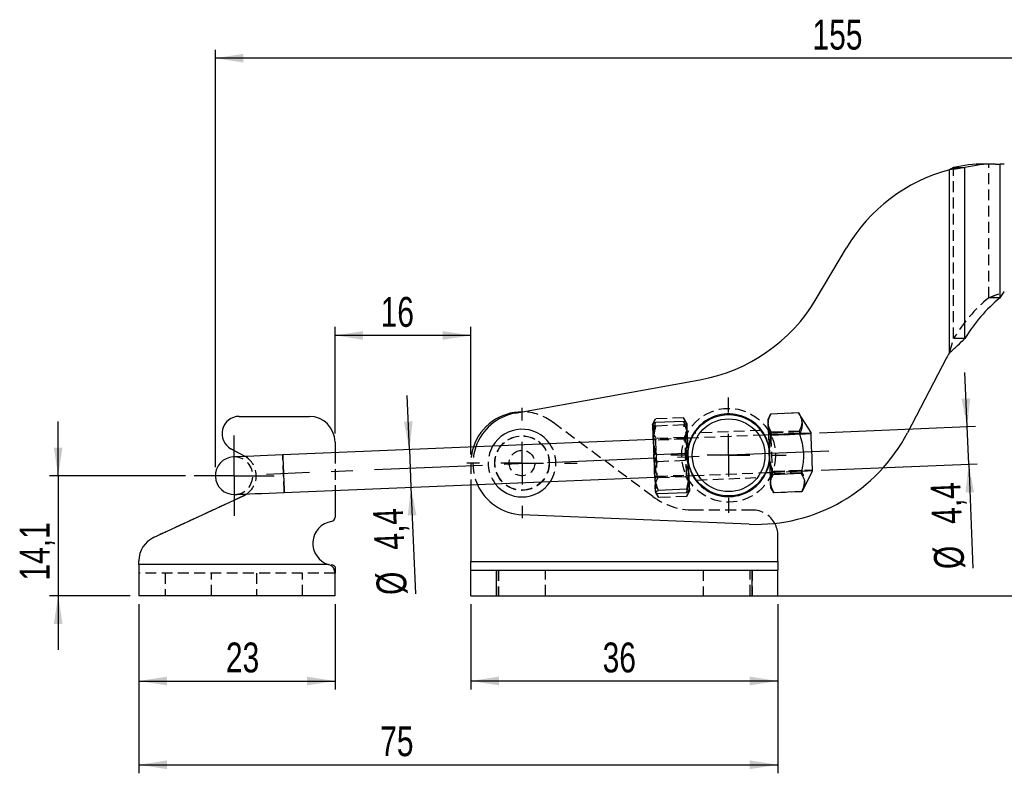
# Model space of a CAD drawing. Extents: x 33 to 407, y 68 to 265.
# Tile 4 of 20: x 41 to 157, y 176 to 265. Entities that reach past the tile are written whole.
import ezdxf

# ---------------------------------------------------------------- set-up
doc = ezdxf.new("R2010")
doc.units = 0
doc.linetypes.add('CENTERX2', pattern=[20.32, 12.7, -2.54, 2.54, -2.54])
doc.linetypes.add('HIDDEN', pattern=[1.905, 1.27, -0.635])
doc.layers.get('0').update_dxf_attribs({"linetype": 'CONTINUOUS'})
doc.layers.add('FORMATO', color=179, linetype='CONTINUOUS')
doc.styles.add('SLDTEXTSTYLE0', font='TXT', dxfattribs={"width": 0.75})
doc.dimstyles.new('SLDDIMSTYLE0', dxfattribs={"dimtxt": 3.5, "dimasz": 3.302, "dimexe": 0, "dimexo": 0.0625, "dimgap": 0.875, "dimtad": 1, "dimdec": 1, "dimrnd": 1e-09, "dimzin": 12, "dimtxsty": 'SLDTEXTSTYLE0', "dimsah": 1, "dimcen": 0.09, "dimazin": 3, "dimtfac": 1, "dimtdec": 1, "dimtmove": 0, "dimatfit": 3, "dimtolj": 1, "dimtzin": 12})
doc.dimstyles.new('SLDDIMSTYLE1', dxfattribs={"dimtxt": 3.5, "dimasz": 3.302, "dimexe": 0, "dimexo": 0.0625, "dimgap": 0.875, "dimtad": 1, "dimdec": 0, "dimrnd": 1e-09, "dimzin": 12, "dimtxsty": 'SLDTEXTSTYLE0', "dimsah": 1, "dimcen": 0.09, "dimazin": 3, "dimtfac": 1, "dimtofl": 0, "dimtmove": 0, "dimatfit": 3, "dimtolj": 1, "dimtzin": 12})
doc.dimstyles.new('SLDDIMSTYLE2', dxfattribs={"dimtxt": 3.5, "dimasz": 3.302, "dimexe": 0, "dimexo": 0.0625, "dimgap": 0.875, "dimtad": 1, "dimdec": 3, "dimrnd": 1e-09, "dimzin": 12, "dimtxsty": 'SLDTEXTSTYLE0', "dimsah": 1, "dimcen": 0.09, "dimazin": 3, "dimtfac": 1, "dimtdec": 3, "dimtofl": 0, "dimtmove": 0, "dimatfit": 3, "dimtolj": 1, "dimtzin": 12})
doc.dimstyles.new('SLDDIMSTYLE3', dxfattribs={"dimtxt": 3.5, "dimasz": 3.302, "dimexe": 0, "dimexo": 0.0625, "dimgap": 0.875, "dimtad": 1, "dimdec": 3, "dimrnd": 1e-09, "dimzin": 12, "dimtxsty": 'SLDTEXTSTYLE0', "dimsah": 1, "dimcen": 0.09, "dimazin": 3, "dimtfac": 1, "dimtdec": 3, "dimtmove": 0, "dimatfit": 3, "dimtolj": 1, "dimtzin": 12})
doc.dimstyles.new('SLDDIMSTYLE4', dxfattribs={"dimtxt": 3.5, "dimasz": 3.302, "dimexe": 0, "dimexo": 0.0625, "dimgap": 0.875, "dimtad": 1, "dimdec": 0, "dimrnd": 1e-09, "dimzin": 12, "dimtxsty": 'SLDTEXTSTYLE0', "dimsah": 1, "dimcen": 0.09, "dimazin": 3, "dimtfac": 1, "dimtdec": 0, "dimtofl": 0, "dimtmove": 0, "dimatfit": 3, "dimtolj": 1, "dimtzin": 12})

# ---------------------------------------------------------------- blocks, each defined once
blk = doc.blocks.new('_D')
at = {"layer": 'FORMATO'}
for p, q in [((45.87, 211.09), (45.87, 217.44)), ((60.8, 211.09), (44.87, 211.09)), ((45.87, 211.09), (45.87, 197.02)), ((54.33, 197.02), (44.87, 197.02)), ((45.87, 197.02), (45.87, 190.67))]:
    blk.add_line(p, q, dxfattribs=at)
for points in [[(45.87, 211.09), (46.38, 214.39), (45.36, 214.39)], [(45.87, 197.02), (45.36, 193.72), (46.38, 193.72)]]:
    blk.add_solid(points, dxfattribs=at)
at = {"layer": 'FORMATO', "insert": (41.36, 198.8), "char_height": 3.5, "attachment_point": 1, "rotation": 90, "style": 'SLDTEXTSTYLE0'}
blk.add_mtext('14,1', dxfattribs=at)
blk = doc.blocks.new('_D_1')
at = {"layer": 'FORMATO'}
for p, q in [((197.95, 253.38), (228.66, 253.38)), ((227.66, 253.38), (227.66, 197.02)), ((128.26, 197.02), (228.66, 197.02))]:
    blk.add_line(p, q, dxfattribs=at)
for points in [[(227.66, 253.38), (227.15, 250.07), (228.16, 250.07)], [(227.66, 197.02), (228.16, 200.32), (227.15, 200.32)]]:
    blk.add_solid(points, dxfattribs=at)
at = {"layer": 'FORMATO', "insert": (223.14, 220.06), "char_height": 3.5, "attachment_point": 1, "rotation": 90, "style": 'SLDTEXTSTYLE0'}
blk.add_mtext('56', dxfattribs=at)
blk = doc.blocks.new('_D_2')
at = {"layer": 'FORMATO'}
for p, q in [((64.3, 212.09), (64.3, 261.03)), ((219.73, 241.95), (219.73, 261.03)), ((219.73, 260.03), (64.3, 260.03))]:
    blk.add_line(p, q, dxfattribs=at)
for points in [[(64.3, 260.03), (67.6, 259.52), (67.6, 260.54)], [(219.73, 260.03), (216.43, 260.54), (216.43, 259.52)]]:
    blk.add_solid(points, dxfattribs=at)
at = {"layer": 'FORMATO', "insert": (134.32, 264.54), "char_height": 3.5, "attachment_point": 1, "style": 'SLDTEXTSTYLE0'}
blk.add_mtext('155', dxfattribs=at)
blk = doc.blocks.new('_D_3')
at = {"layer": 'FORMATO'}
for p, q in [((94.26, 196.02), (94.26, 186.02)), ((130.26, 196.02), (130.26, 186.02)), ((130.26, 187.02), (94.26, 187.02))]:
    blk.add_line(p, q, dxfattribs=at)
for points in [[(94.26, 187.02), (97.56, 186.51), (97.56, 187.53)], [(130.26, 187.02), (126.96, 187.53), (126.96, 186.51)]]:
    blk.add_solid(points, dxfattribs=at)
at = {"layer": 'FORMATO', "insert": (109.71, 191.53), "char_height": 3.5, "attachment_point": 1, "style": 'SLDTEXTSTYLE0'}
blk.add_mtext('36', dxfattribs=at)
blk = doc.blocks.new('_D_4')
at = {"layer": 'FORMATO'}
for p, q in [((55.33, 196.02), (55.33, 186.02)), ((78.33, 196.02), (78.33, 186.02)), ((55.33, 187.02), (78.33, 187.02))]:
    blk.add_line(p, q, dxfattribs=at)
for points in [[(55.33, 187.02), (58.63, 186.51), (58.63, 187.53)], [(78.33, 187.02), (75.03, 187.53), (75.03, 186.51)]]:
    blk.add_solid(points, dxfattribs=at)
at = {"layer": 'FORMATO', "insert": (65.54, 191.53), "char_height": 3.5, "attachment_point": 1, "style": 'SLDTEXTSTYLE0'}
blk.add_mtext('23', dxfattribs=at)
blk = doc.blocks.new('_D_5')
at = {"layer": 'FORMATO'}
for p, q in [((55.33, 196.02), (55.33, 176.2)), ((130.26, 196.02), (130.26, 176.2)), ((55.33, 177.2), (130.26, 177.2))]:
    blk.add_line(p, q, dxfattribs=at)
for points in [[(55.33, 177.2), (58.63, 176.69), (58.63, 177.71)], [(130.26, 177.2), (126.96, 177.71), (126.96, 176.69)]]:
    blk.add_solid(points, dxfattribs=at)
at = {"layer": 'FORMATO', "insert": (83.63, 181.71), "char_height": 3.5, "attachment_point": 1, "style": 'SLDTEXTSTYLE0'}
blk.add_mtext('75', dxfattribs=at)
blk = doc.blocks.new('_D_6')
at = {"layer": 'FORMATO'}
for p, q in [((152.45, 216.84), (152.18, 223.18)), ((135.15, 216.12), (153.45, 216.88)), ((152.63, 212.44), (152.45, 216.84)), ((135.33, 211.73), (153.63, 212.48)), ((152.63, 212.44), (153.13, 200.25))]:
    blk.add_line(p, q, dxfattribs=at)
for points in [[(152.45, 216.84), (152.82, 220.16), (151.8, 220.12)], [(152.63, 212.44), (152.26, 209.12), (153.27, 209.16)]]:
    blk.add_solid(points, dxfattribs=at)
at = {"layer": 'FORMATO', "char_height": 3.5, "attachment_point": 1, "rotation": 92.3667, "style": 'SLDTEXTSTYLE0'}
for s, insert in [('4,4', (148.35, 205.34)), ('%%c', (148.62, 200.07))]:
    blk.add_mtext(s, dxfattribs=dict(at, insert=insert))
blk = doc.blocks.new('_D_7')
at = {"layer": 'FORMATO'}
for p, q in [((78.33, 216.04), (78.33, 228.53)), ((94.26, 227.53), (78.33, 227.53)), ((94.26, 213.57), (94.26, 228.53))]:
    blk.add_line(p, q, dxfattribs=at)
for points in [[(78.33, 227.53), (81.63, 227.02), (81.63, 228.04)], [(94.26, 227.53), (90.96, 228.04), (90.96, 227.02)]]:
    blk.add_solid(points, dxfattribs=at)
at = {"layer": 'FORMATO', "insert": (83.68, 232.04), "char_height": 3.5, "attachment_point": 1, "style": 'SLDTEXTSTYLE0'}
blk.add_mtext('16', dxfattribs=at)
blk = doc.blocks.new('_D_8')
at = {"layer": 'FORMATO'}
for p, q in [((87.06, 214.14), (86.79, 220.48)), ((87.06, 214.14), (87.24, 209.74)), ((87.24, 209.74), (87.76, 197.23))]:
    blk.add_line(p, q, dxfattribs=at)
for points in [[(87.06, 214.14), (87.43, 217.46), (86.41, 217.41)], [(87.24, 209.74), (86.87, 206.42), (87.88, 206.46)]]:
    blk.add_solid(points, dxfattribs=at)
at = {"layer": 'FORMATO', "char_height": 3.5, "attachment_point": 1, "rotation": 92.3667, "style": 'SLDTEXTSTYLE0'}
for s, insert in [('4,4', (82.98, 202.32)), ('%%c', (83.25, 197.04))]:
    blk.add_mtext(s, dxfattribs=dict(at, insert=insert))
blk = doc.blocks.new('SW_CENTERMARKSYMBOL_0')
at = {"layer": 'FORMATO', "color": 0}
for p, q in [((0, 5), (0, 6.7625)), ((0, 0), (0, 2.5)), ((-5, 0), (-6.7625, 0)), ((0, 0), (-2.5, 0)), ((0, 0), (0, -2.5)), ((0, 0), (2.5, 0)), ((5, 0), (6.7625, 0)), ((0, -5), (0, -6.7625))]:
    blk.add_line(p, q, dxfattribs=at)
blk = doc.blocks.new('SW_CENTERMARKSYMBOL_1')
at = {"layer": 'FORMATO', "color": 0}
for p, q in [((0, 5), (0, 6.46875)), ((0, 0), (0, 2.5)), ((-5, 0), (-6.46875, 0)), ((0, 0), (-2.5, 0)), ((0, 0), (0, -2.5)), ((0, 0), (2.5, 0)), ((5, 0), (6.46875, 0)), ((0, -5), (0, -6.46875))]:
    blk.add_line(p, q, dxfattribs=at)
blk = doc.blocks.new('SW_CENTERMARKSYMBOL_3')
at = {"layer": 'FORMATO', "color": 0}
for p, q in [((0, 2.5), (0, 4.7)), ((0, 0), (0, 2.5)), ((-2.5, 0), (-4.7, 0)), ((0, 0), (-2.5, 0)), ((0, 0), (0, -2.5)), ((0, 0), (2.5, 0)), ((2.5, 0), (4.7, 0)), ((0, -2.5), (0, -4.7))]:
    blk.add_line(p, q, dxfattribs=at)

msp = doc.modelspace()

# ---------------------------------------------------------------- linework, layer by layer
at = {"color": 7, "linetype": 'CONTINUOUS'}
for p, q in [((150.8665, 247.2011), (152.1915, 247.2011)), ((152.1915, 227.1871), (152.1915, 247.2011)), ((155.7208, 247.6206), (154.3958, 247.6206)), ((155.7208, 247.6206), (156.3086, 247.6206)), ((156.3086, 231.9399), (156.3086, 247.6206)), ((156.8086, 247.6206), (156.3086, 247.6206)), ((150.3665, 225.4908), (150.3665, 246.9452)), ((134.7673, 231.8243), (138.3097, 237.8086)), ((156.3086, 231.9399), (156.8086, 232.6528)), ((150.0375, 224.887), (145.4525, 216.1173)), ((99.4379, 218.4106), (121.1163, 222.3316)), ((129.4101, 218.303), (129.3593, 218.1898)), ((132.6927, 218.4387), (129.4101, 218.303)), ((132.7535, 218.3301), (132.6927, 218.4387)), ((134.1457, 216.1509), (132.7614, 218.3351)), ((67.0976, 218.0375), (75.3298, 218.0375)), ((119.1967, 217.4579), (115.9141, 217.3223)), ((129.3504, 218.1945), (129.0784, 217.675)), ((132.7957, 215.9476), (129.513, 215.8119)), ((115.6393, 215.3181), (72.2014, 213.5228)), ((78.3298, 215.0375), (78.3298, 213.7761)), ((120.174, 215.5055), (119.6359, 215.4832)), ((129.1528, 215.8766), (128.6146, 215.8543)), ((67.7368, 213.3706), (66.134, 214.2399)), ((119.3527, 213.6846), (116.07, 213.5489)), ((67.7908, 213.3405), (67.7368, 213.3706)), ((128.7963, 211.4581), (129.3345, 211.4803)), ((132.9862, 211.3378), (129.7035, 211.2021)), ((133.1336, 209.328), (134.333, 211.6189)), ((72.3831, 209.1265), (115.821, 210.9218)), ((119.8176, 211.087), (120.3557, 211.1092)), ((78.3298, 209.3723), (78.3298, 206.2155)), ((94.2588, 210.0307), (94.2588, 201.0229)), ((119.5257, 209.497), (116.2431, 209.3613)), ((119.5429, 209.0828), (116.2602, 208.9471)), ((129.4088, 209.6819), (129.7227, 209.1866)), ((133.0738, 209.219), (129.7911, 209.0833)), ((57.0661, 203.8382), (67.5924, 208.7271)), ((67.5924, 208.7271), (67.9725, 208.9443)), ((126.8956, 205.401), (100.2559, 206.5117)), ((130.2588, 201.0229), (130.2588, 204.067)), ((55.3298, 200.6729), (55.3298, 201.1174)), ((94.2588, 200.0229), (94.2588, 201.0229)), ((94.2588, 201.0229), (130.2588, 201.0229)), ((130.2588, 201.0229), (130.2588, 200.0229)), ((55.3298, 200.6729), (55.3298, 197.0229)), ((77.5595, 200.6729), (55.3298, 200.6729)), ((77.9105, 200.5264), (77.5595, 200.6729)), ((77.9105, 200.6327), (77.9105, 200.5264)), ((78.3298, 200.3968), (78.3298, 199.6653)), ((94.2588, 197.0229), (94.2588, 200.0229)), ((94.2588, 200.0229), (97.2588, 200.0229)), ((97.2588, 197.0229), (97.2588, 200.0229)), ((97.2588, 200.0229), (127.2588, 200.0229)), ((127.2588, 197.0229), (127.2588, 200.0229)), ((127.2588, 200.0229), (130.2588, 200.0229)), ((130.2588, 197.0229), (130.2588, 200.0229)), ((78.3298, 197.0229), (78.3298, 199.6653)), ((78.3298, 197.0229), (55.3298, 197.0229)), ((94.2588, 197.0229), (97.2588, 197.0229)), ((97.2588, 197.0229), (127.2588, 197.0229)), ((127.2588, 197.0229), (130.2588, 197.0229))]:
    msp.add_line(p, q, dxfattribs=at)
at = {"color": 7, "linetype": 'HIDDEN'}
for p, q in [((150.8665, 227.1871), (150.8665, 247.2011)), ((152.1915, 227.1871), (152.1915, 247.2011)), ((154.9836, 231.9399), (154.9836, 247.6206)), ((156.3086, 231.9399), (156.3086, 247.6206)), ((150.3665, 225.4908), (150.3665, 246.9452)), ((156.3086, 231.9399), (154.9836, 231.9399)), ((150.3665, 225.4908), (150.8665, 227.1871)), ((152.1915, 227.1871), (150.8665, 227.1871)), ((129.381, 218.253), (129.3504, 218.1945)), ((129.3855, 218.2506), (129.4099, 218.307)), ((132.6926, 218.4426), (129.4099, 218.307)), ((132.7614, 218.3351), (132.7255, 218.3916)), ((115.5956, 208.6457), (103.8374, 217.383)), ((115.8964, 217.7496), (115.565, 217.1165)), ((119.1791, 217.8852), (115.8964, 217.7496)), ((119.5616, 217.2817), (119.1791, 217.8852)), ((119.2138, 217.0437), (115.9312, 216.908)), ((128.2651, 216.3903), (120.4866, 216.0689)), ((129.4166, 215.7874), (129.1416, 216.1476)), ((134.1485, 216.083), (129.1528, 215.8766)), ((134.1526, 215.9831), (129.4166, 215.7874)), ((129.4976, 216.1843), (129.4362, 215.9058)), ((132.7803, 216.32), (129.4976, 216.1843)), ((132.7843, 216.2231), (129.5016, 216.0875)), ((132.7915, 216.0484), (129.5089, 215.9127)), ((132.8645, 216.0475), (132.7803, 216.32)), ((115.9032, 215.2289), (115.6281, 215.5891)), ((119.6359, 215.4832), (115.6393, 215.3181)), ((119.3803, 215.3726), (115.9032, 215.2289)), ((119.2744, 215.5778), (115.9918, 215.4421)), ((119.6247, 215.7543), (119.3803, 215.3726)), ((128.6146, 215.8543), (120.174, 215.5055)), ((66.134, 214.2399), (67.7368, 213.3706)), ((78.3298, 213.7761), (78.3298, 209.3723)), ((129.2359, 213.8646), (129.2564, 213.6135)), ((94.2588, 212.567), (94.2588, 210.0307)), ((119.3869, 212.8562), (116.1042, 212.7205)), ((120.3557, 211.1092), (128.7963, 211.4581)), ((129.3345, 211.4803), (134.3302, 211.6868)), ((129.3457, 211.2093), (129.5901, 211.591)), ((129.5901, 211.591), (134.3261, 211.7867)), ((132.9708, 211.7101), (129.6881, 211.5745)), ((132.975, 211.6094), (129.6923, 211.4737)), ((132.9822, 211.4346), (129.6995, 211.2989)), ((115.821, 210.9218), (119.8176, 211.087)), ((115.8322, 210.6508), (116.0766, 211.0325)), ((116.0766, 211.0325), (119.5537, 211.1762)), ((119.4652, 210.9629), (116.1825, 210.8273)), ((119.5537, 211.1762), (119.8288, 210.816)), ((120.7098, 210.5734), (128.4858, 210.8948)), ((115.8947, 209.1395), (115.8953, 209.1233)), ((115.8953, 209.1233), (116.2778, 208.5198)), ((119.5605, 208.6555), (119.8919, 209.2885)), ((119.8913, 209.3047), (119.8919, 209.2885)), ((129.7227, 209.1866), (129.758, 209.1309)), ((129.7623, 209.1336), (129.7913, 209.0794)), ((133.0739, 209.2151), (129.7913, 209.0794)), ((133.1026, 209.2686), (133.1336, 209.328)), ((67.5924, 208.7271), (57.0661, 203.8382)), ((119.5605, 208.6555), (116.2778, 208.5198)), ((127.2588, 207.067), (120.3671, 207.067)), ((94.2588, 201.0229), (130.2588, 201.0229)), ((77.5595, 200.6729), (55.3298, 200.6729)), ((97.2588, 200.0229), (97.2588, 197.0229)), ((97.5088, 200.0229), (97.5088, 197.0229)), ((103.0088, 197.0229), (103.0088, 200.0229)), ((121.5088, 200.0229), (121.5088, 197.0229)), ((127.0088, 197.0229), (127.0088, 200.0229)), ((127.2588, 200.0229), (127.2588, 197.0229)), ((78.3298, 199.6729), (55.3298, 199.6729)), ((58.4298, 199.6729), (58.4298, 197.0229)), ((63.8298, 197.0229), (63.8298, 199.6729)), ((69.1298, 199.6729), (69.1298, 197.0229)), ((74.5298, 197.0229), (74.5298, 199.6729)), ((78.3298, 199.6653), (78.3298, 199.6729))]:
    msp.add_line(p, q, dxfattribs=at)
at = {"color": 7, "linetype": 'CONTINUOUS', "flags": 128}
for points in [[(115.5656, 217.1004), (115.5651, 217.1132), (115.5674, 217.0576), (115.5725, 216.9347), (115.5803, 216.7465), (115.5906, 216.4962), (115.6033, 216.1882), (115.6182, 215.8277), (115.6351, 215.4208)], [(119.5622, 217.2656), (119.5617, 217.2783), (119.564, 217.2228), (119.5691, 217.0999), (119.5769, 216.9117), (119.5872, 216.6614), (119.5999, 216.3534), (119.6148, 215.9929), (119.6317, 215.586)], [(129.0784, 217.675), (129.0786, 217.6707), (129.081, 217.6122), (129.0862, 217.4865), (129.0941, 217.2955), (129.1046, 217.0427)], [(129.1046, 217.0427), (129.1174, 216.7324), (129.1324, 216.3697), (129.1493, 215.9611), (129.1678, 215.5133), (129.1876, 215.0342), (129.2084, 214.5319), (129.2297, 214.0149), (129.2513, 213.4923)], [(134.333, 211.6189), (134.3314, 211.658), (134.3249, 211.8147), (134.3138, 212.0831), (134.2987, 212.4485), (134.2804, 212.8914), (134.2599, 213.3879), (134.2383, 213.9111), (134.2167, 214.433), (134.1964, 214.9253), (134.1783, 215.3615), (134.1636, 215.7181), (134.1529, 215.9759), (134.1469, 216.1209), (134.1457, 216.1509)], [(115.6351, 215.4208), (115.6535, 214.9746), (115.6733, 214.4967), (115.694, 213.9951), (115.7153, 213.4787), (115.7369, 212.956), (115.7584, 212.4362), (115.7794, 211.9281), (115.7996, 211.4404)], [(119.6317, 215.586), (119.6501, 215.1398), (119.6698, 214.6618), (119.6906, 214.1603), (119.7119, 213.6438), (119.7335, 213.1212), (119.755, 212.6014), (119.776, 212.0933), (119.7962, 211.6055)], [(72.2014, 213.5228), (71.2948, 213.4853), (70.4106, 213.4488), (69.5705, 213.4141), (68.7951, 213.382), (68.1037, 213.3534), (67.5131, 213.329), (67.038, 213.3094), (66.69, 213.295), (66.4777, 213.2862), (66.4063, 213.2833)], [(129.2513, 213.4923), (129.2728, 212.9728), (129.2938, 212.4653), (129.3139, 211.9787), (129.3328, 211.5211), (129.3502, 211.1004), (129.3657, 210.7238), (129.3792, 210.3978), (129.3904, 210.128)], [(115.7996, 211.4404), (115.8185, 210.9814), (115.836, 210.559), (115.8516, 210.1804), (115.8652, 209.8521), (115.8765, 209.5798), (115.8852, 209.368), (115.8913, 209.2204), (115.8947, 209.1395)], [(119.7962, 211.6055), (119.8151, 211.1466), (119.8326, 210.7242), (119.8482, 210.3456), (119.8618, 210.0173), (119.8731, 209.7449), (119.8818, 209.5331), (119.8879, 209.3855), (119.8913, 209.3047)], [(129.3904, 210.128), (129.399, 209.9188), (129.405, 209.774), (129.4082, 209.696), (129.4088, 209.6819)], [(66.588, 208.887), (66.6594, 208.89), (66.8717, 208.8988), (67.2197, 208.9131), (67.6948, 208.9328), (68.2854, 208.9572), (68.9768, 208.9858), (69.7522, 209.0178), (70.5923, 209.0525), (71.4765, 209.0891), (72.3831, 209.1265)]]:
    msp.add_lwpolyline(points, dxfattribs=at)
at = {"color": 7, "linetype": 'HIDDEN', "flags": 128}
for points in [[(115.9032, 215.2289), (115.9048, 215.1903), (115.9112, 215.0346), (115.9222, 214.7683), (115.9372, 214.4067), (115.9552, 213.9711), (115.9752, 213.4865), (115.9961, 212.9813), (116.0166, 212.4848), (116.0356, 212.0258), (116.0519, 211.6311), (116.0646, 211.3234), (116.073, 211.1208), (116.0765, 211.035), (116.0766, 211.0325)], [(119.3883, 215.1783), (119.3819, 215.334), (119.3803, 215.3726)], [(119.5537, 211.1762), (119.5536, 211.1788), (119.5501, 211.2645), (119.5417, 211.4671), (119.529, 211.7748), (119.5127, 212.1695), (119.4937, 212.6285), (119.4732, 213.125), (119.4523, 213.6302), (119.4323, 214.1148), (119.4143, 214.5504), (119.3993, 214.912), (119.3883, 215.1783)], [(129.4166, 215.7874), (129.4167, 215.7851), (129.4202, 215.7008), (129.4285, 215.4996), (129.4412, 215.1932), (129.4575, 214.7994), (129.4764, 214.341), (129.4969, 213.8448), (129.5178, 213.3395), (129.5379, 212.8546), (129.5559, 212.4181), (129.5709, 212.0555), (129.5819, 211.7879), (129.5884, 211.6308), (129.5901, 211.591)], [(72.3831, 209.1265), (72.3804, 209.1904), (72.3727, 209.3783), (72.3602, 209.6794), (72.3438, 210.076), (72.3245, 210.5452), (72.3032, 211.0597), (72.2813, 211.5896), (72.26, 212.1041), (72.2406, 212.5733), (72.2242, 212.97), (72.2118, 213.271), (72.204, 213.4589), (72.2014, 213.5228)]]:
    msp.add_lwpolyline(points, dxfattribs=at)
at = {"color": 8, "linetype": 'CONTINUOUS', "flags": 128}
msp.add_lwpolyline([(72.2014, 213.5228), (72.204, 213.4589), (72.2118, 213.271), (72.2242, 212.97), (72.2406, 212.5733), (72.26, 212.1041), (72.2813, 211.5896), (72.3032, 211.0597), (72.3245, 210.5452), (72.3438, 210.076), (72.3602, 209.6794), (72.3727, 209.3783), (72.3804, 209.1904), (72.3831, 209.1265)], dxfattribs=at)
at = {"color": 7, "linetype": 'HIDDEN'}
for centre, radius in [((124.4852, 213.4818), 5.5), ((100.2588, 212.567), 3.2), ((100.2588, 212.567), 3.175), ((100.2588, 212.567), 1.5)]:
    msp.add_circle(centre, radius, dxfattribs=at)
at = {"color": 7, "linetype": 'CONTINUOUS'}
for radius in [4.7625, 4.2625]:
    msp.add_circle((124.4852, 213.4818), radius, dxfattribs=at)
for centre, radius, start, end in [((154.4007, 232.5268), 15.0938, 90.018686, 103.541314), ((155.7257, 232.5268), 15.0938, 90.018686, 103.541314), ((155.5203, 227.6206), 20, 104.933123, 149.376315), ((117.5567, 242.0123), 20, 280.252247, 329.376315), ((168.3332, 217.3639), 18.8957, 129.521294, 148.677098), ((167.7613, 215.6206), 20, 150.42845, 152.398658), ((100.2588, 212.567), 6, 89.590927, 161.740867), ((100.5058, 212.5064), 6, 100.252247, 161.017589), ((124.4852, 213.4818), 4.85, 29.342079, 155.391234), ((67.0976, 216.0165), 2.021, 90, 241.52583), ((75.3298, 215.0375), 3, 0, 90), ((100.2588, 212.567), 3.9688, 34.544906, 150.188407), ((127.7287, 225.3837), 20, 267.612674, 332.398658), ((66.4972, 211.0852), 2.2, 92.366657, 272.366657), ((124.4852, 213.4818), 4.85, 209.342079, 335.391234), ((100.2588, 212.567), 3.9688, 217.543809, 270), ((100.2588, 212.567), 3.9688, 270, 327.189505), ((100.5058, 212.5064), 6, 204.038141, 267.612674), ((78.3298, 203.1561), 2.6, 99.281799, 252.764996), ((77.8298, 206.2155), 0.5, 279.281799, 0), ((127.2588, 204.067), 3, 0, 28.558874), ((58.3298, 201.1174), 3, 114.912156, 180)]:
    msp.add_arc(centre, radius, start, end, dxfattribs=at)
at = {"color": 7, "linetype": 'HIDDEN'}
for centre, radius, start, end in [((167.0082, 217.3639), 18.8957, 129.521294, 148.677098), ((100.2588, 212.567), 6, 53.384809, 89.590927), ((100.2588, 212.567), 3.9688, 327.189505, 34.544906), ((124.4852, 213.4818), 4.85, 155.391234, 180), ((124.4852, 213.4818), 4.85, 335.391234, 29.342079), ((100.2588, 212.567), 6, 161.740867, 180), ((100.5058, 212.5064), 6, 161.017589, 204.038141), ((100.2588, 212.567), 3.9688, 150.188407, 217.543809), ((66.4972, 211.0852), 2.2, 272.366657, 92.366657), ((66.4972, 211.0852), 2.6, 304.570899, 60.162426), ((124.4852, 213.4818), 4.85, 180, 209.342079), ((120.3671, 215.067), 8, 233.384809, 270), ((127.2588, 204.067), 3, 28.558874, 90)]:
    msp.add_arc(centre, radius, start, end, dxfattribs=at)
at = {"color": 7, "linetype": 'CONTINUOUS'}
for points, knots in [([(152.1915, 247.2011), (151.9034, 247.1584), (151.3273, 247.0731), (150.6868, 246.9878), (150.3665, 246.9452)], [0, 0, 0, 0, 0.499998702, 1, 1, 1, 1]), ([(150.8665, 247.2011), (150.7876, 247.1584), (150.6297, 247.0731), (150.4543, 246.9878), (150.3665, 246.9452)], [0, 0, 0, 0, 0.49999635, 1, 1, 1, 1]), ([(150.3665, 225.4908), (150.6868, 225.7735), (151.3273, 226.339), (151.9034, 226.9044), (152.1915, 227.1871)], [0, 0, 0, 0, 0.5000008, 1, 1, 1, 1]), ([(129.1046, 217.0427), (129.1038, 217.0723), (129.0978, 217.296), (129.1583, 217.7207), (129.3256, 218.1078), (129.4101, 218.303)], [0, 0, 0, 0, 0.07004725, 0.53076254, 1, 1, 1, 1]), ([(132.6927, 218.4387), (132.8048, 218.2268), (133.0313, 217.7983), (133.1343, 217.1538), (133.048, 216.5301), (132.8803, 216.1429), (132.7957, 215.9476)], [0, 0, 0, 0, 0.26459513, 0.5349273, 0.76533259, 1, 1, 1, 1]), ([(115.9141, 217.3223), (115.8157, 217.2845), (115.6171, 217.2083), (115.5829, 217.1366), (115.5656, 217.1004)], [0, 0, 0, 0, 0.49545801, 1, 1, 1, 1]), ([(115.6351, 215.4208), (115.6336, 215.4655), (115.6229, 215.8043), (115.6744, 216.4461), (115.8337, 217.0284), (115.9141, 217.3223)], [0, 0, 0, 0, 0.07004749, 0.53076253, 1, 1, 1, 1]), ([(119.1967, 217.4579), (119.3092, 217.1556), (119.5361, 216.5455), (119.5996, 215.9078), (119.6317, 215.586)], [0, 0, 0, 0, 0.49545792, 1, 1, 1, 1]), ([(119.5622, 217.2656), (119.5616, 217.2705), (119.5568, 217.3075), (119.476, 217.3744), (119.2904, 217.4299), (119.1967, 217.4579)], [0, 0, 0, 0, 0.07004736, 0.53076223, 1, 1, 1, 1]), ([(129.513, 215.8119), (129.4049, 216.0101), (129.1866, 216.41), (129.1321, 216.8306), (129.1046, 217.0427)], [0, 0, 0, 0, 0.49545835, 1, 1, 1, 1]), ([(132.7957, 215.9476), (132.8479, 215.7846), (133.0198, 215.2476), (133.2228, 214.3001), (133.3005, 212.9034), (133.1036, 211.9225), (132.9862, 211.3378)], [0, 0, 0, 0, 0.10969115, 0.36147991, 0.61934047, 1, 1, 1, 1]), ([(116.07, 213.5489), (115.9576, 213.8512), (115.7306, 214.4613), (115.6671, 215.099), (115.6351, 215.4208)], [0, 0, 0, 0, 0.49545803, 1, 1, 1, 1]), ([(119.6317, 215.586), (119.6331, 215.5413), (119.6438, 215.2025), (119.5923, 214.5608), (119.433, 213.9784), (119.3527, 213.6846)], [0, 0, 0, 0, 0.07004748, 0.53076242, 1, 1, 1, 1]), ([(129.2513, 213.4923), (129.2507, 213.795), (129.2494, 214.4051), (129.3675, 215.1795), (129.4747, 215.6452), (129.513, 215.8119)], [0, 0, 0, 0, 0.38751579, 0.78077629, 1, 1, 1, 1]), ([(119.3527, 213.6846), (119.404, 213.5367), (119.5462, 213.1272), (119.7255, 212.4357), (119.7725, 211.8835), (119.7962, 211.6055)], [0, 0, 0, 0, 0.21922417, 0.60707366, 1, 1, 1, 1]), ([(115.7996, 211.4404), (115.8001, 211.7154), (115.8011, 212.2697), (115.9221, 212.9737), (116.031, 213.3973), (116.07, 213.5489)], [0, 0, 0, 0, 0.38751589, 0.78077642, 1, 1, 1, 1]), ([(129.7035, 211.2021), (129.5347, 211.7749), (129.3129, 212.5271), (129.2632, 213.3064), (129.2513, 213.4923)], [0, 0, 0, 0, 0.76144872, 1, 1, 1, 1]), ([(116.2431, 209.3613), (116.0764, 209.8811), (115.8575, 210.5637), (115.8107, 211.2715), (115.7996, 211.4404)], [0, 0, 0, 0, 0.76144873, 1, 1, 1, 1]), ([(119.7962, 211.6055), (119.799, 211.4364), (119.8108, 210.7271), (119.649, 210.0288), (119.5257, 209.497)], [0, 0, 0, 0, 0.23855127, 1, 1, 1, 1]), ([(132.9862, 211.3378), (133.0969, 211.1581), (133.3207, 210.795), (133.4197, 210.2473), (133.3296, 209.7161), (133.1596, 209.3857), (133.0738, 209.219)], [0, 0, 0, 0, 0.26459523, 0.53492756, 0.76533269, 1, 1, 1, 1]), ([(129.3904, 210.128), (129.3898, 210.1531), (129.3851, 210.3434), (129.4483, 210.7051), (129.6179, 211.0354), (129.7035, 211.2021)], [0, 0, 0, 0, 0.07004756, 0.53076257, 1, 1, 1, 1]), ([(129.7911, 209.0833), (129.6842, 209.2513), (129.4685, 209.5902), (129.4166, 209.9476), (129.3904, 210.128)], [0, 0, 0, 0, 0.49545811, 1, 1, 1, 1]), ([(115.8947, 209.1395), (115.8949, 209.1444), (115.8966, 209.1817), (115.9716, 209.255), (116.152, 209.3257), (116.2431, 209.3613)], [0, 0, 0, 0, 0.070047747, 0.530762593, 1, 1, 1, 1]), ([(116.2602, 208.9471), (116.159, 208.9766), (115.9549, 209.0362), (115.9149, 209.1048), (115.8947, 209.1395)], [0, 0, 0, 0, 0.49545801, 1, 1, 1, 1]), ([(119.5257, 209.497), (119.6269, 209.4675), (119.8311, 209.4079), (119.8711, 209.3393), (119.8913, 209.3047)], [0, 0, 0, 0, 0.49545761, 1, 1, 1, 1]), ([(119.8913, 209.3047), (119.891, 209.2997), (119.8893, 209.2624), (119.8143, 209.1891), (119.6339, 209.1185), (119.5429, 209.0828)], [0, 0, 0, 0, 0.07004735, 0.53076223, 1, 1, 1, 1]), ([(78.3298, 200.3968), (78.325, 200.4105), (78.3152, 200.4383), (78.2758, 200.4912), (78.1495, 200.5829), (78.0122, 200.6115), (77.9105, 200.6327)], [0, 0, 0, 0, 0.08814511, 0.18026193, 0.39265493, 1, 1, 1, 1]), ([(78.3298, 199.6653), (78.3193, 199.7597), (78.2996, 199.9367), (78.2144, 200.1818), (78.0892, 200.3868), (77.9692, 200.4805), (77.9105, 200.5264)], [0, 0, 0, 0, 0.29231518, 0.54801371, 0.77871279, 1, 1, 1, 1])]:
    msp.add_open_spline(points, degree=3, knots=knots, dxfattribs=at)
at = {"color": 7, "linetype": 'HIDDEN'}
for points, knots in [([(154.9836, 231.9399), (155.2717, 232.0587), (155.8478, 232.2963), (156.4884, 232.534), (156.8086, 232.6528)], [0, 0, 0, 0, 0.50000041, 1, 1, 1, 1]), ([(154.9836, 231.9399), (155.2717, 232.0587), (155.8478, 232.2963), (156.4884, 232.534), (156.8086, 232.6528)], [0, 0, 0, 0, 0.50000041, 1, 1, 1, 1]), ([(132.7803, 216.32), (132.8759, 216.5081), (133.0692, 216.8885), (133.1211, 217.4423), (133.0018, 217.9272), (132.8295, 218.2068), (132.7535, 218.3301)], [0, 0, 0, 0, 0.27940381, 0.56486556, 0.80816577, 1, 1, 1, 1]), ([(115.5656, 217.1004), (115.5663, 217.0955), (115.571, 217.0585), (115.6519, 216.9916), (115.8375, 216.9361), (115.9312, 216.908)], [0, 0, 0, 0, 0.07004736, 0.53076261, 1, 1, 1, 1]), ([(115.5871, 216.5811), (115.5864, 216.6084), (115.5811, 216.8157), (115.6429, 217.2093), (115.8114, 217.5684), (115.8964, 217.7496)], [0, 0, 0, 0, 0.07004736, 0.53076223, 1, 1, 1, 1]), ([(119.1791, 217.8852), (119.2866, 217.702), (119.5036, 217.3321), (119.5568, 216.9427), (119.5837, 216.7463)], [0, 0, 0, 0, 0.49545809, 1, 1, 1, 1]), ([(119.2138, 217.0437), (119.3122, 217.0815), (119.5108, 217.1577), (119.545, 217.2294), (119.5622, 217.2656)], [0, 0, 0, 0, 0.49545801, 1, 1, 1, 1]), ([(129.3593, 218.1898), (129.2877, 218.0513), (129.1234, 217.7333), (129.1065, 217.4109), (129.0969, 217.2289)], [0, 0, 0, 0, 0.43570512, 1, 1, 1, 1]), ([(129.0969, 217.2289), (129.0983, 217.2038), (129.1094, 217.0138), (129.2022, 216.6585), (129.3986, 216.3433), (129.4976, 216.1843)], [0, 0, 0, 0, 0.07004725, 0.53076236, 1, 1, 1, 1]), ([(115.9918, 215.4421), (115.8842, 215.6254), (115.6672, 215.9952), (115.614, 216.3846), (115.5871, 216.5811)], [0, 0, 0, 0, 0.49545793, 1, 1, 1, 1]), ([(115.9312, 216.908), (115.8922, 216.7564), (115.7843, 216.3366), (115.6627, 215.6327), (115.6614, 215.0784), (115.6607, 214.7995)], [0, 0, 0, 0, 0.21922418, 0.60707365, 1, 1, 1, 1]), ([(119.6573, 214.9647), (119.6341, 215.2388), (119.5874, 215.791), (119.4087, 216.4827), (119.2652, 216.8958), (119.2138, 217.0437)], [0, 0, 0, 0, 0.38751592, 0.78077632, 1, 1, 1, 1]), ([(119.5837, 216.7463), (119.5844, 216.7189), (119.5897, 216.5117), (119.5279, 216.118), (119.3594, 215.759), (119.2744, 215.5778)], [0, 0, 0, 0, 0.0700477, 0.5307624, 1, 1, 1, 1]), ([(129.24, 213.7658), (129.2394, 214.0689), (129.238, 214.6794), (129.3561, 215.4545), (129.4633, 215.9206), (129.5016, 216.0875)], [0, 0, 0, 0, 0.38751593, 0.7807763, 1, 1, 1, 1]), ([(115.6607, 214.7995), (115.6719, 214.6307), (115.7187, 213.9229), (115.9376, 213.2403), (116.1042, 212.7205)], [0, 0, 0, 0, 0.23855111, 1, 1, 1, 1]), ([(115.7302, 213.1199), (115.7295, 213.423), (115.7282, 214.0337), (115.8463, 214.809), (115.9534, 215.2752), (115.9918, 215.4421)], [0, 0, 0, 0, 0.38751593, 0.78077634, 1, 1, 1, 1]), ([(119.2744, 215.5778), (119.3264, 215.4146), (119.4704, 214.9628), (119.6525, 214.2002), (119.7019, 213.5914), (119.7267, 213.2851)], [0, 0, 0, 0, 0.21922412, 0.6070736, 1, 1, 1, 1]), ([(119.3869, 212.8562), (119.5101, 213.3879), (119.6719, 214.0863), (119.6601, 214.7955), (119.6573, 214.9647)], [0, 0, 0, 0, 0.76144882, 1, 1, 1, 1]), ([(129.387, 215.6831), (129.3352, 215.3842), (129.2309, 214.7826), (129.2342, 214.1719), (129.2359, 213.8646)], [0, 0, 0, 0, 0.49674862, 1, 1, 1, 1]), ([(129.4104, 215.4661), (129.4063, 215.4478), (129.3366, 215.1337), (129.2476, 214.5084), (129.2474, 213.8982), (129.2472, 213.5911)], [0, 0, 0, 0, 0.02988373, 0.51178775, 1, 1, 1, 1]), ([(129.6923, 211.4737), (129.5234, 212.047), (129.3016, 212.7999), (129.2519, 213.5798), (129.24, 213.7658)], [0, 0, 0, 0, 0.76144873, 1, 1, 1, 1]), ([(116.1825, 210.8273), (116.0136, 211.4007), (115.7918, 212.1538), (115.742, 212.9338), (115.7302, 213.1199)], [0, 0, 0, 0, 0.7614488, 1, 1, 1, 1]), ([(116.1042, 212.7205), (116.0171, 212.41), (115.8413, 211.7832), (115.8306, 211.1424), (115.8253, 210.8191)], [0, 0, 0, 0, 0.49545786, 1, 1, 1, 1]), ([(119.8218, 210.9842), (119.8196, 211.0289), (119.8023, 211.3674), (119.698, 212.0027), (119.4912, 212.5699), (119.3869, 212.8562)], [0, 0, 0, 0, 0.0700472, 0.53076231, 1, 1, 1, 1]), ([(119.7267, 213.2851), (119.7303, 213.0987), (119.7451, 212.3171), (119.5861, 211.5483), (119.4652, 210.9629)], [0, 0, 0, 0, 0.23855121, 1, 1, 1, 1]), ([(129.6881, 211.5745), (129.5967, 211.368), (129.4122, 210.9514), (129.3926, 210.5279), (129.3827, 210.3141)], [0, 0, 0, 0, 0.49545812, 1, 1, 1, 1]), ([(133.0738, 209.219), (133.1679, 209.4395), (133.3583, 209.8852), (133.4078, 210.536), (133.2703, 211.1504), (133.0713, 211.5224), (132.9708, 211.7101)], [0, 0, 0, 0, 0.26459501, 0.53492743, 0.7653327, 1, 1, 1, 1]), ([(115.8253, 210.8191), (115.8275, 210.7744), (115.8447, 210.4359), (115.9491, 209.8006), (116.1559, 209.2333), (116.2602, 208.9471)], [0, 0, 0, 0, 0.0700476, 0.53076243, 1, 1, 1, 1]), ([(115.8732, 209.6588), (115.8725, 209.6861), (115.8672, 209.8934), (115.929, 210.287), (116.0975, 210.6461), (116.1825, 210.8273)], [0, 0, 0, 0, 0.07004755, 0.53076243, 1, 1, 1, 1]), ([(119.4652, 210.9629), (119.5727, 210.7797), (119.7897, 210.4098), (119.8429, 210.0204), (119.8698, 209.824)], [0, 0, 0, 0, 0.49545801, 1, 1, 1, 1]), ([(119.5429, 209.0828), (119.63, 209.3933), (119.8058, 210.0201), (119.8165, 210.6609), (119.8218, 210.9842)], [0, 0, 0, 0, 0.49545787, 1, 1, 1, 1]), ([(129.3827, 210.3141), (129.3843, 210.2847), (129.3968, 210.0612), (129.4922, 209.6429), (129.6908, 209.271), (129.7911, 209.0833)], [0, 0, 0, 0, 0.07004762, 0.5307626, 1, 1, 1, 1]), ([(116.2778, 208.5198), (116.1703, 208.7031), (115.9533, 209.0729), (115.9001, 209.4623), (115.8732, 209.6588)], [0, 0, 0, 0, 0.49545798, 1, 1, 1, 1]), ([(119.8698, 209.824), (119.8705, 209.7966), (119.8758, 209.5894), (119.814, 209.1957), (119.6455, 208.8367), (119.5605, 208.6555)], [0, 0, 0, 0, 0.07004743, 0.53076221, 1, 1, 1, 1])]:
    msp.add_open_spline(points, degree=3, knots=knots, dxfattribs=at)
at = {"layer": 'FORMATO', "linetype": 'CENTERX2'}
msp.add_line((136.2377, 213.9675), (70.2939, 211.2421), dxfattribs=at)

# ---------------------------------------------------------------- block references
at = {"layer": 'FORMATO'}
for name, p in [('SW_CENTERMARKSYMBOL_0', (124.4852, 213.4818)), ('SW_CENTERMARKSYMBOL_1', (100.2588, 212.567)), ('SW_CENTERMARKSYMBOL_3', (66.4972, 211.0852))]:
    msp.add_blockref(name, p, dxfattribs=at)

# ---------------------------------------------------------------- dimensions: what is measured, and where the dimension line sits
for base, p1, p2, dimstyle, picture, middle in [((64.2972, 260.032), (219.7319, 240.9528), (64.2972, 211.0852), 'SLDDIMSTYLE1', '_D_2', (138.1972, 260.032)), ((78.3298, 187.0229), (55.3298, 197.0229), (78.3298, 197.0229), 'SLDDIMSTYLE2', '_D_4', (68.1285, 187.0229)), ((130.2588, 177.201), (55.3298, 197.0229), (130.2588, 197.0229), 'SLDDIMSTYLE1', '_D_5', (86.2173, 177.201))]:
    dim = msp.add_linear_dim(base=base, p1=p1, p2=p2, dimstyle=dimstyle, dxfattribs=at)
    dim.commit()
    dim.dimension.update_dxf_attribs({"geometry": picture, "text_midpoint": middle, "dimtype": 160})
for base, p1, p2, angle, dimstyle, picture, middle in [((227.6555, 197.0229), (196.9493, 253.3764), (127.2588, 197.0229), 90, 'SLDDIMSTYLE1', '_D_1', (227.6555, 222.6461)), ((78.3298, 227.5271), (94.2588, 212.567), (78.3298, 215.0375), 0, 'SLDDIMSTYLE4', '_D_7', (86.2637, 227.5271)), ((45.8701, 197.0229), (61.7972, 211.0852), (55.3298, 197.0229), 90, 'SLDDIMSTYLE0', '_D', (45.8701, 203.3217)), ((94.2588, 187.0229), (130.2588, 197.0229), (94.2588, 197.0229), 0, 'SLDDIMSTYLE2', '_D_3', (112.2997, 187.0229))]:
    dim = msp.add_linear_dim(base=base, p1=p1, p2=p2, angle=angle, dimstyle=dimstyle, dxfattribs=at)
    dim.commit()
    dim.dimension.update_dxf_attribs({"geometry": picture, "text_midpoint": middle, "dimtype": 160})
for base, p1, p2, picture, middle in [((152.4469, 216.8393), (134.3302, 211.6868), (134.1485, 216.083), '_D_6', (152.8898, 206.1215)), ((87.2383, 209.7405), (72.2014, 213.5228), (72.3831, 209.1265), '_D_8', (87.5129, 203.0965))]:
    dim = msp.add_linear_dim(base=base, p1=p1, p2=p2, angle=272.366657, text='%%c<>', dimstyle='SLDDIMSTYLE3', dxfattribs=at)
    dim.commit()
    dim.dimension.update_dxf_attribs({"geometry": picture, "text_midpoint": middle, "dimtype": 160})

doc.saveas('drawing.dxf')
